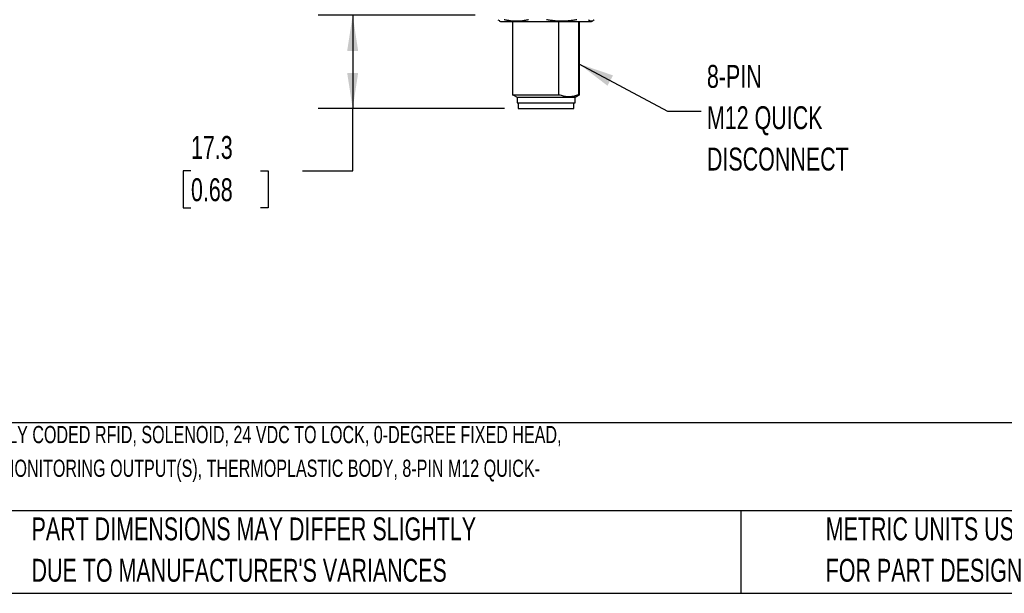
# Model space of a CAD drawing. Header units: millimetres. Extents: x 13 to 546, y 13 to 419.
# Tile 2 of 15: x 108 to 290, y 13 to 119. Entities that reach past the tile are written whole.
import ezdxf

# ---------------------------------------------------------------- set-up
doc = ezdxf.new("R2010")
doc.units = ezdxf.units.MM
doc.header["$LTSCALE"] = 2
doc.layers.add('DIMENSIONS', color=140, linetype='Continuous', lineweight=25)
doc.layers.add('TEXT', color=140, linetype='Continuous', lineweight=25)
doc.styles.add('SLDTEXTSTYLE0', font='TXT', dxfattribs={"width": 0.7})
doc.dimstyles.new('SLDDIMSTYLE0', dxfattribs={"dimtxt": 4.316016, "dimasz": 6.604, "dimexe": 0, "dimexo": 0.0625, "dimgap": 1.079004, "dimtad": 0, "dimtih": 1, "dimtoh": 1, "dimrnd": 1e-09, "dimzin": 12, "dimdsep": 46, "dimtxsty": 'SLDTEXTSTYLE0', "dimsah": 1, "dimcen": 0.09, "dimadec": 0, "dimazin": 3, "dimtfac": 1, "dimtofl": 0, "dimtmove": 0, "dimatfit": 3, "dimfxl": 0, "dimfrac": 2, "dimtolj": 1, "dimtzin": 12, "dimarcsym": 0})
doc.dimstyles.new('SLDDIMSTYLE4', dxfattribs={"dimtxt": 0.18, "dimasz": 6.604, "dimexe": 0, "dimexo": 0.0625, "dimgap": 0, "dimtad": 0, "dimtih": 1, "dimtoh": 1, "dimdec": 0, "dimrnd": 1e-09, "dimzin": 0, "dimdsep": 46, "dimtxsty": 'Standard', "dimsah": 1, "dimcen": 0.09, "dimadec": 0, "dimazin": 0, "dimtfac": 6.604, "dimtdec": 0, "dimtofl": 0, "dimtmove": 0, "dimatfit": 3, "dimfxl": 0, "dimfrac": 2, "dimtolj": 1, "dimtzin": 0, "dimarcsym": 0})

# ---------------------------------------------------------------- blocks, each defined once
blk = doc.blocks.new('SW_NOTE_0')
at = {"layer": 'TEXT', "color": 0, "char_height": 3.175, "attachment_point": 1, "style": 'SLDTEXTSTYLE0'}
for s, insert in [('COMEPI SAFETY SWITCH, TONGUE (KEY) INTERLOCK UNIQUELY CODED RFID, SOLENOID, 24 VDC TO LOCK, 0-DEGREE FIXED HEAD,', (0, 4.09)), ('1200N HOLDING FORCE, (2) N.C. SAFETY OUTPUT(S), (1) N.C. MONITORING OUTPUT(S), THERMOPLASTIC BODY, 8-PIN M12 QUICK-', (0, -2.14))]:
    blk.add_mtext(s, dxfattribs=dict(at, insert=insert))
blk = doc.blocks.new('SW_NOTE_0_3')
at = {"layer": 'TEXT', "color": 0, "char_height": 4.2333, "attachment_point": 1, "style": 'SLDTEXTSTYLE0'}
for s, insert in [('PART DIMENSIONS MAY DIFFER SLIGHTLY', (0, 5.46)), ("DUE TO MANUFACTURER'S VARIANCES", (0, -2.19))]:
    blk.add_mtext(s, dxfattribs=dict(at, insert=insert))
blk = doc.blocks.new('SW_NOTE_0_6')
at = {"layer": 'TEXT', "color": 0, "char_height": 4.2333, "attachment_point": 1, "style": 'SLDTEXTSTYLE0'}
for s, insert in [('METRIC UNITS USED', (0, 5.46)), ('FOR PART DESIGN', (0, -2.19))]:
    blk.add_mtext(s, dxfattribs=dict(at, insert=insert))
blk = doc.blocks.new('_D_4')
at = {"layer": 'DIMENSIONS'}
for p, q in [((192.22, 119.61), (163.22, 119.61)), ((169.57, 119.61), (169.57, 102.32)), ((197.61, 102.32), (163.22, 102.32)), ((169.57, 90.84), (169.57, 102.32)), ((139.69, 90.84), (138.24, 90.84)), ((138.24, 90.84), (138.24, 83.98)), ((152.51, 90.84), (153.96, 90.84)), ((153.96, 90.84), (153.96, 83.98)), ((160.29, 90.84), (169.57, 90.84)), ((138.24, 83.98), (139.69, 83.98)), ((153.96, 83.98), (152.51, 83.98))]:
    blk.add_line(p, q, dxfattribs=at)
for points in [[(169.57, 119.61), (168.55, 113), (170.58, 113)], [(169.57, 102.32), (170.58, 108.93), (168.55, 108.93)]]:
    blk.add_solid(points, dxfattribs=at)
at = {"layer": 'DIMENSIONS', "char_height": 4.233, "attachment_point": 1, "style": 'SLDTEXTSTYLE0'}
for s, insert in [('17.3', (139.69, 97.26)), ('0.68', (139.69, 89.44))]:
    blk.add_mtext(s, dxfattribs=dict(at, insert=insert))
blk = doc.blocks.new('SW_NOTE_0_7')
at = {"layer": 'TEXT', "color": 0, "char_height": 4.233, "attachment_point": 1, "style": 'SLDTEXTSTYLE0'}
for s, insert in [('8-PIN', (1.09, 8.54)), ('M12 QUICK', (1.09, 0.9)), ('DISCONNECT', (1.09, -6.75))]:
    blk.add_mtext(s, dxfattribs=dict(at, insert=insert))

msp = doc.modelspace()

# ---------------------------------------------------------------- linework, layer by layer
for p, q in [((196.411, 118.77), (196.664, 118.629)), ((196.634, 118.577), (196.899, 118.424)), ((196.899, 118.424), (205.299, 118.424)), ((199.117, 118.424), (199.117, 104.799)), ((205.299, 118.424), (213.699, 118.424)), ((207.651, 104.799), (207.651, 118.424)), ((211.331, 104.799), (211.331, 118.424)), ((211.481, 104.799), (211.481, 118.424)), ((213.699, 118.424), (213.964, 118.577)), ((207.651, 104.799), (199.117, 104.799)), ((199.299, 104.799), (199.949, 104.424)), ((199.949, 104.424), (199.949, 103.424)), ((199.949, 104.424), (201.85, 104.424)), ((201.85, 104.424), (210.649, 104.424)), ((207.921, 104.799), (207.651, 104.799)), ((210.649, 104.424), (211.299, 104.799)), ((210.649, 103.424), (210.649, 104.424)), ((211.331, 104.799), (211.061, 104.799)), ((211.481, 104.799), (211.331, 104.799)), ((199.949, 103.424), (205.299, 103.424)), ((200.149, 103.424), (200.149, 102.324)), ((200.149, 102.324), (205.299, 102.324)), ((205.299, 103.424), (210.649, 103.424)), ((205.299, 102.324), (210.449, 102.324)), ((210.449, 102.324), (210.449, 103.424))]:
    msp.add_line(p, q)
for points, knots in [([(202.08, 118.77), (201.984, 118.747), (201.794, 118.701), (201.507, 118.643), (201.222, 118.593), (200.846, 118.539), (200.381, 118.494), (199.823, 118.476), (199.265, 118.493), (198.702, 118.548), (198.131, 118.637), (197.75, 118.726), (197.558, 118.77)], [0, 0, 0, 0, 0.0642928, 0.127934, 0.1911353, 0.2541198, 0.3769128, 0.4988912, 0.621382, 0.7447096, 0.8714674, 1, 1, 1, 1]), ([(210.968, 118.77), (210.85, 118.747), (210.616, 118.701), (210.263, 118.643), (209.912, 118.593), (209.45, 118.539), (208.877, 118.494), (208.192, 118.476), (207.505, 118.493), (206.812, 118.548), (206.109, 118.637), (205.64, 118.726), (205.404, 118.77)], [0, 0, 0, 0, 0.0642928, 0.127934, 0.1911353, 0.2541198, 0.3769128, 0.4988912, 0.621382, 0.7447096, 0.8714674, 1, 1, 1, 1]), ([(214.187, 118.77), (214.165, 118.747), (214.121, 118.701), (214.055, 118.643), (213.99, 118.593), (213.903, 118.539), (213.796, 118.494), (213.667, 118.476), (213.539, 118.493), (213.409, 118.548), (213.277, 118.637), (213.189, 118.726), (213.145, 118.77)], [0, 0, 0, 0, 0.0642928, 0.127934, 0.1911353, 0.2541198, 0.3769128, 0.4988912, 0.621382, 0.7447096, 0.8714674, 1, 1, 1, 1]), ([(211.061, 104.799), (210.994, 104.775), (210.86, 104.728), (210.66, 104.668), (210.461, 104.616), (210.201, 104.561), (209.879, 104.514), (209.492, 104.495), (209.1, 104.513), (208.706, 104.572), (208.311, 104.666), (208.052, 104.754), (207.921, 104.799)], [0, 0, 0, 0, 0.065335, 0.1296425, 0.1932181, 0.2563838, 0.3779273, 0.4981822, 0.6229648, 0.7488394, 0.872853, 1, 1, 1, 1])]:
    msp.add_open_spline(points, degree=3, knots=knots)
at = {"layer": 'TEXT'}
for p, q in [((546.1, 44.252), (12.7, 44.252)), ((546.1, 27.94), (12.7, 27.94)), ((241.293, 27.94), (241.293, 12.7)), ((12.7, 12.7), (546.1, 12.7))]:
    msp.add_line(p, q, dxfattribs=at)

# ---------------------------------------------------------------- block references
for name, p in [('SW_NOTE_0_7', (233.922, 101.861)), ('SW_NOTE_0', (15.931, 39.554)), ('SW_NOTE_0_3', (110.239, 21.271)), ('SW_NOTE_0_6', (256.957, 21.271))]:
    msp.add_blockref(name, p, dxfattribs=at)

# ---------------------------------------------------------------- dimensions: what is measured, and where the dimension line sits
at = {"layer": 'DIMENSIONS'}
dim = msp.add_linear_dim(base=(169.568, 102.324), p1=(194.763, 119.606), p2=(200.149, 102.324), angle=90, dimstyle='SLDDIMSTYLE0', dxfattribs=at)
dim.commit()
dim.dimension.update_dxf_attribs({"geometry": '_D_4', "text_midpoint": (169.568, 90.839), "dimtype": 160})

# ---------------------------------------------------------------- leaders
at = {"layer": 'TEXT'}
msp.add_leader([(211.331, 110.629), (227.706, 101.861), (233.922, 101.861)], dimstyle='SLDDIMSTYLE4', dxfattribs=at)

doc.saveas('drawing.dxf')
